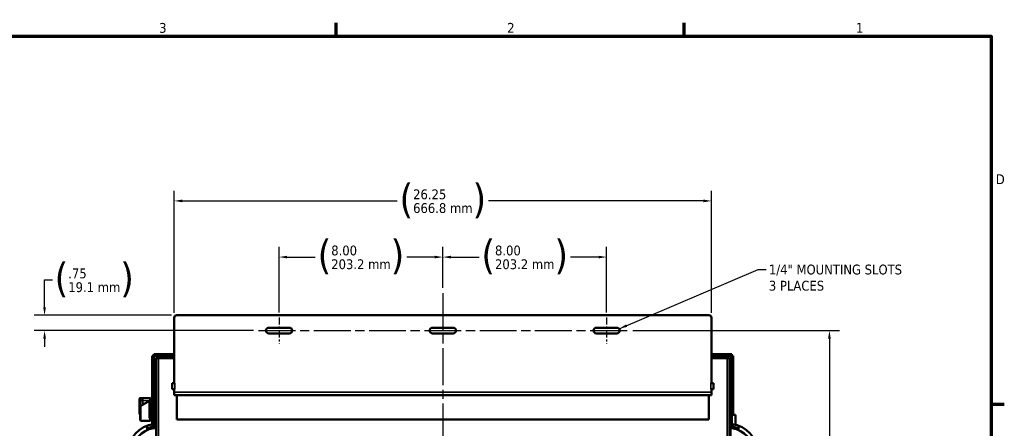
# Model space of a CAD drawing. Header units: inches. Extents: x 0 to 136, y 2 to 86.
# Tile 37 of 37: x 87 to 135, y 65 to 85. Entities that reach past the tile are written whole.
import ezdxf

# ---------------------------------------------------------------- set-up
doc = ezdxf.new("R2010")
doc.units = ezdxf.units.IN
doc.header["$LTSCALE"] = 4
doc.header["$MEASUREMENT"] = 0
doc.linetypes.add('CHAIN', pattern=[0.7087, 0.4724, -0.0591, 0.1181, -0.0591])
for name, color, linetype, lineweight in [('Border (ANSI)', 7, 'Continuous', 70), ('Centerline (ANSI)', 7, 'Continuous', 25), ('Dimension (ANSI)', 7, 'Continuous', 25), ('Symbol (ANSI)', 7, 'Continuous', 25), ('Visible (ANSI)', 7, 'Continuous', 50), ('Visible Narrow (ANSI)', 7, 'Continuous', 35)]:
    doc.layers.add(name, color=color, linetype=linetype, lineweight=lineweight)
doc.styles.add('Dimension Text', font='tahoma.ttf')
doc.styles.add('Note Text (ANSI)', font='tahoma.ttf')
doc.dimstyles.new('Default (ANSI)$7', dxfattribs={"dimscale": 4, "dimtxt": 0.12, "dimasz": 0.098425, "dimexe": 0.125, "dimexo": 0.0625, "dimgap": 0.031496, "dimtad": 0, "dimtih": 1, "dimtoh": 1, "dimrnd": 1e-08, "dimzin": 4, "dimdsep": 46, "dimtxsty": 'Note Text (ANSI)', "dimcen": 0.09, "dimdle": 0.393701, "dimclrd": 256, "dimclre": 256, "dimclrt": 256, "dimadec": 0, "dimazin": 1, "dimtfac": 1, "dimtofl": 0, "dimtmove": 0, "dimatfit": 3, "dimfxl": 1, "dimtolj": 1, "dimtzin": 4, "dimlwd": -1, "dimlwe": -1, "dimarcsym": 0})
doc.dimstyles.new('Dual Dimension', dxfattribs={"dimscale": 4, "dimtxt": 0.12, "dimasz": 0.098425, "dimexe": 0.125, "dimexo": 0.0625, "dimgap": 0.031496, "dimtad": 0, "dimtih": 1, "dimtoh": 1, "dimrnd": 1e-08, "dimzin": 4, "dimdsep": 46, "dimtxsty": 'Dimension Text', "dimcen": 0.09, "dimdle": 0.393701, "dimclrd": 256, "dimclre": 256, "dimclrt": 256, "dimadec": 0, "dimazin": 1, "dimtfac": 1, "dimtofl": 0, "dimtmove": 0, "dimatfit": 3, "dimfxl": 1, "dimtolj": 1, "dimtzin": 4, "dimlwd": -1, "dimlwe": -1, "dimarcsym": 0})

# ---------------------------------------------------------------- blocks, each defined once
blk = doc.blocks.new('Borders Default Border')
at = {"layer": 'Border (ANSI)'}
for p, q in [((25.5, 21), (25.5, 21.16)), ((29.75, 21), (29.75, 21.16)), ((33.5, 16.5), (33.66, 16.5))]:
    blk.add_line(p, q, dxfattribs=at)
at = {"layer": 'Border (ANSI)', "flags": 128}
blk.add_lwpolyline([(0.5, 1), (0.5, 21), (33.5, 21), (33.5, 1), (0.5, 1)], dxfattribs=at)
at = {"layer": 'Border (ANSI)', "char_height": 0.12, "attachment_point": 7, "style": 'Dimension Text'}
for s, insert in [('3', (23.338, 21.037)), ('2', (27.589, 21.04)), ('1', (31.848, 21.04)), ('D', (33.556, 19.19))]:
    blk.add_mtext(s, dxfattribs=dict(at, insert=insert))
blk = doc.blocks.new('*D12')
at = {"layer": 'Defpoints', "color": 0, "transparency": 16777216}
for p in [(107.212, 73.196), (107.212, 71.438), (99.212, 70.243)]:
    blk.add_point(p, dxfattribs=at)
at = {"layer": 'Dimension (ANSI)', "transparency": 16777216}
for p, q in [((99.212, 70.493), (99.212, 73.696)), ((107.212, 71.688), (107.212, 73.696)), ((99.606, 73.196), (100.979, 73.196)), ((106.819, 73.196), (105.446, 73.196))]:
    blk.add_line(p, q, dxfattribs=at)
for points in [[(99.606, 73.261), (99.606, 73.13), (99.212, 73.196)], [(106.819, 73.261), (106.819, 73.13), (107.212, 73.196)]]:
    blk.add_solid(points, dxfattribs=at)
at = {"layer": 'Dimension (ANSI)', "transparency": 16777216, "insert": (103.212, 73.196), "char_height": 0.48, "attachment_point": 5, "style": 'Dimension Text'}
blk.add_mtext('\\A1;{\\H3.0x;(}\\S8.00^ 203.2 mm;{\\H3.0x;)}', dxfattribs=at)
blk = doc.blocks.new('*D13')
at = {"layer": 'Defpoints', "color": 0, "transparency": 16777216}
for p in [(107.212, 73.196), (107.212, 71.438), (115.212, 70.243)]:
    blk.add_point(p, dxfattribs=at)
at = {"layer": 'Dimension (ANSI)', "transparency": 16777216}
for p, q in [((107.212, 71.688), (107.212, 73.696)), ((115.212, 70.493), (115.212, 73.696)), ((107.606, 73.196), (108.979, 73.196)), ((114.819, 73.196), (113.446, 73.196))]:
    blk.add_line(p, q, dxfattribs=at)
for points in [[(107.606, 73.261), (107.606, 73.13), (107.212, 73.196)], [(114.819, 73.261), (114.819, 73.13), (115.212, 73.196)]]:
    blk.add_solid(points, dxfattribs=at)
at = {"layer": 'Dimension (ANSI)', "transparency": 16777216, "insert": (111.212, 73.196), "char_height": 0.48, "attachment_point": 5, "style": 'Dimension Text'}
blk.add_mtext('\\A1;{\\H3.0x;(}\\S8.00^ 203.2 mm;{\\H3.0x;)}', dxfattribs=at)
blk = doc.blocks.new('*D14')
at = {"layer": 'Defpoints', "color": 0, "transparency": 16777216}
for p in [(120.337, 75.94), (94.087, 70.228), (120.337, 70.228)]:
    blk.add_point(p, dxfattribs=at)
at = {"layer": 'Dimension (ANSI)', "transparency": 16777216}
for p, q in [((94.087, 70.478), (94.087, 76.44)), ((120.337, 70.478), (120.337, 76.44)), ((94.481, 75.94), (104.975, 75.94)), ((119.944, 75.94), (109.449, 75.94))]:
    blk.add_line(p, q, dxfattribs=at)
for points in [[(94.481, 76.006), (94.481, 75.875), (94.087, 75.94)], [(119.944, 76.006), (119.944, 75.875), (120.337, 75.94)]]:
    blk.add_solid(points, dxfattribs=at)
at = {"layer": 'Dimension (ANSI)', "transparency": 16777216, "insert": (107.212, 75.94), "char_height": 0.48, "attachment_point": 5, "style": 'Dimension Text'}
blk.add_mtext('\\A1;{\\H3.0x;(}\\S26.25^ 666.8 mm;{\\H3.0x;)}', dxfattribs=at)
blk = doc.blocks.new('*D17')
at = {"layer": 'Defpoints', "color": 0, "transparency": 16777216}
for p in [(116.247, 69.603), (119.212, 30.751), (126.096, 30.751)]:
    blk.add_point(p, dxfattribs=at)
at = {"layer": 'Dimension (ANSI)', "transparency": 16777216}
for p, q in [((116.497, 69.603), (126.596, 69.603)), ((126.096, 69.21), (126.096, 51.255)), ((126.096, 31.144), (126.096, 49.099)), ((119.462, 30.751), (126.596, 30.751))]:
    blk.add_line(p, q, dxfattribs=at)
for points in [[(126.031, 69.21), (126.162, 69.21), (126.096, 69.603)], [(126.031, 31.144), (126.162, 31.144), (126.096, 30.751)]]:
    blk.add_solid(points, dxfattribs=at)
at = {"layer": 'Dimension (ANSI)', "transparency": 16777216, "insert": (126.096, 50.177), "char_height": 0.48, "attachment_point": 5, "style": 'Dimension Text'}
blk.add_mtext('\\A1;{\\H3.0x;(}\\S38.85^ 986.9 mm;{\\H3.0x;)}', dxfattribs=at)
blk = doc.blocks.new('*D18')
at = {"layer": 'Defpoints', "color": 0, "transparency": 16777216}
for p in [(94.212, 70.353), (87.756, 69.603), (98.212, 69.603)]:
    blk.add_point(p, dxfattribs=at)
at = {"layer": 'Dimension (ANSI)', "transparency": 16777216}
for p, q in [((87.756, 70.747), (87.756, 72.076)), ((87.756, 72.076), (88.15, 72.076)), ((93.962, 70.353), (87.256, 70.353)), ((97.962, 69.603), (87.256, 69.603)), ((87.756, 69.21), (87.756, 68.816))]:
    blk.add_line(p, q, dxfattribs=at)
for points in [[(87.69, 70.747), (87.822, 70.747), (87.756, 70.353)], [(87.69, 69.21), (87.822, 69.21), (87.756, 69.603)]]:
    blk.add_solid(points, dxfattribs=at)
at = {"layer": 'Dimension (ANSI)', "transparency": 16777216, "insert": (90.184, 72.076), "char_height": 0.48, "attachment_point": 5, "style": 'Dimension Text'}
blk.add_mtext('\\A1;{\\H3.0x;(}\\S.75^ 19.1 mm;{\\H3.0x;)}', dxfattribs=at)

msp = doc.modelspace()

# ---------------------------------------------------------------- linework, layer by layer
at = {"layer": 'Centerline (ANSI)', "linetype": 'CHAIN', "ltscale": 0.952448}
for p, q in [((107.212, 71.438), (107.212, 27.714)), ((98.212, 69.603), (116.247, 69.603))]:
    msp.add_line(p, q, dxfattribs=at)
at = {"layer": 'Centerline (ANSI)', "linetype": 'CHAIN', "ltscale": 0.177668}
for p, q in [((99.212, 70.243), (99.212, 68.963)), ((115.212, 70.243), (115.212, 68.963))]:
    msp.add_line(p, q, dxfattribs=at)
at = {"layer": 'Visible (ANSI)'}
for p, q in [((94.087, 67.031), (94.087, 70.228)), ((94.212, 70.353), (120.212, 70.353)), ((120.337, 70.228), (120.337, 67.031)), ((98.712, 69.743), (99.712, 69.743)), ((99.712, 69.463), (98.712, 69.463)), ((106.712, 69.743), (107.712, 69.743)), ((107.712, 69.463), (106.712, 69.463)), ((114.712, 69.743), (115.712, 69.743)), ((115.712, 69.463), (114.712, 69.463)), ((93.013, 66.296), (93.013, 68.376)), ((93.013, 68.376), (93.087, 68.376)), ((93.087, 68.45), (93.087, 68.376)), ((93.087, 68.45), (94.087, 68.45)), ((93.127, 68.337), (93.087, 68.376)), ((93.127, 68.337), (93.087, 68.376)), ((93.087, 66.318), (93.087, 68.376)), ((93.087, 68.376), (94.087, 68.376)), ((120.337, 68.45), (121.322, 68.45)), ((120.337, 68.376), (121.322, 68.376)), ((121.283, 68.337), (121.322, 68.376)), ((121.283, 68.337), (121.322, 68.376)), ((121.322, 68.45), (121.322, 68.376)), ((121.396, 68.376), (121.322, 68.376)), ((121.322, 68.376), (121.322, 65.653)), ((121.396, 68.376), (121.396, 65.481)), ((93.326, 68.251), (93.212, 68.251)), ((93.212, 29.251), (93.212, 68.251)), ((93.326, 68.251), (94.087, 68.251)), ((120.337, 68.251), (121.099, 68.251)), ((121.212, 68.251), (121.099, 68.251)), ((121.212, 68.251), (121.212, 29.251)), ((93.134, 66.978), (93.158, 67.002)), ((93.134, 66.978), (93.134, 66.4)), ((93.158, 66.377), (93.158, 67.002)), ((93.212, 67.002), (93.158, 67.002)), ((94.127, 67.03), (93.983, 67.03)), ((93.983, 66.745), (93.983, 67.03)), ((94.127, 67.031), (94.087, 67.031)), ((94.127, 67.03), (94.127, 67.031)), ((120.298, 67.031), (120.298, 67.03)), ((120.298, 67.031), (120.337, 67.031)), ((120.298, 67.03), (120.441, 67.03)), ((120.441, 67.03), (120.441, 66.745)), ((93.134, 66.4), (93.158, 66.377)), ((93.212, 66.377), (93.158, 66.377)), ((94.127, 66.745), (93.983, 66.745)), ((94.127, 66.745), (94.087, 66.745)), ((94.087, 66.595), (94.087, 66.745)), ((94.087, 66.745), (94.087, 66.745)), ((94.087, 66.595), (94.087, 66.452)), ((94.087, 66.452), (120.337, 66.452)), ((94.127, 66.745), (94.127, 66.745)), ((94.212, 66.452), (94.212, 65.251)), ((120.212, 65.251), (120.212, 66.452)), ((120.298, 66.745), (120.337, 66.745)), ((120.298, 66.745), (120.298, 66.745)), ((120.298, 66.745), (120.441, 66.745)), ((120.337, 66.745), (120.337, 66.595)), ((120.337, 66.745), (120.337, 66.745)), ((120.337, 66.452), (120.337, 66.595)), ((92.386, 66.184), (92.386, 66.262)), ((92.386, 65.625), (92.386, 66.184)), ((92.425, 66.302), (92.543, 66.302)), ((92.43, 65.907), (92.463, 65.926)), ((92.43, 65.907), (92.43, 65.625)), ((92.89, 66.172), (92.463, 65.926)), ((92.543, 66.302), (92.543, 66.184)), ((92.543, 66.278), (92.547, 66.278)), ((92.543, 65.972), (92.543, 66.184)), ((92.547, 66.306), (92.913, 66.318)), ((92.547, 66.306), (92.547, 66.184)), ((92.547, 65.975), (92.547, 66.184)), ((92.89, 65.316), (92.89, 66.192)), ((92.913, 66.186), (92.911, 66.185)), ((92.911, 66.185), (92.913, 66.185)), ((92.913, 66.191), (92.913, 66.318)), ((92.913, 66.211), (92.937, 66.211)), ((92.913, 66.185), (92.913, 66.186)), ((92.937, 66.278), (92.952, 66.294)), ((92.937, 66.278), (92.937, 65.224)), ((92.952, 66.294), (93.055, 66.298)), ((92.952, 66.294), (92.952, 65.207)), ((93.055, 66.298), (93.074, 66.318)), ((93.055, 66.298), (93.055, 65.203)), ((93.074, 66.318), (93.193, 66.321)), ((93.074, 66.318), (93.074, 65.183)), ((93.193, 66.321), (93.193, 65.701)), ((93.212, 66.302), (93.193, 66.302)), ((92.386, 65.546), (92.386, 65.625)), ((92.425, 65.337), (92.425, 65.561)), ((93.087, 64.926), (93.087, 65.601)), ((93.187, 65.701), (93.212, 65.701)), ((121.237, 65.701), (121.212, 65.701)), ((121.337, 65.601), (121.337, 64.926)), ((121.513, 65.481), (121.337, 65.481)), ((121.513, 65.481), (121.513, 64.997)), ((92.425, 65.337), (92.425, 65.238)), ((92.913, 65.184), (92.463, 65.198)), ((92.913, 65.184), (92.913, 65.316)), ((92.913, 65.29), (92.937, 65.29)), ((92.937, 65.224), (92.952, 65.207)), ((92.952, 65.207), (93.055, 65.203)), ((93.013, 65.017), (93.013, 65.205)), ((93.055, 65.203), (93.074, 65.183)), ((93.074, 65.183), (93.087, 65.183)), ((94.212, 65.251), (120.212, 65.251)), ((93.187, 64.826), (92.715, 64.826)), ((93.187, 64.826), (93.212, 64.826)), ((121.237, 64.826), (121.212, 64.826)), ((121.709, 64.826), (121.237, 64.826)), ((121.271, 64.826), (121.271, 62.981))]:
    msp.add_line(p, q, dxfattribs=at)
for centre, radius, start, end in [((94.212, 70.228), 0.125, 90, 180), ((120.212, 70.228), 0.125, 0, 90), ((98.712, 69.603), 0.14, 90, 270), ((99.712, 69.603), 0.14, 270, 90), ((106.712, 69.603), 0.14, 90, 270), ((107.712, 69.603), 0.14, 270, 90), ((114.712, 69.603), 0.14, 90, 270), ((115.712, 69.603), 0.14, 270, 90), ((92.425, 66.262), 0.0394, 90, 180), ((92.425, 65.546), 0.0394, 180, 270), ((93.187, 65.601), 0.1, 90, 180), ((121.237, 65.601), 0.1, 0, 90), ((93.237, 63.635), 1.4, 96.1506, 180), ((121.187, 63.635), 1.4, 0, 83.8494), ((93.237, 63.635), 1.2, 97.1808, 180), ((93.187, 64.926), 0.1, 180, 270), ((121.237, 64.926), 0.1, 270, 0), ((121.187, 63.635), 1.2, 0, 82.8192)]:
    msp.add_arc(centre, radius, start, end, dxfattribs=at)
for points, knots in [([(92.913, 66.191), (92.909, 66.191), (92.905, 66.192), (92.897, 66.192), (92.893, 66.192), (92.89, 66.192)], [-0.06003582, -0.06003582, -0.06003582, -0.06003582, -0.03001874, -0.03001874, -0.000001, -0.000001, -0.000001, -0.000001]), ([(92.425, 65.561), (92.425, 65.57), (92.426, 65.579), (92.428, 65.6), (92.43, 65.613), (92.43, 65.625)], [-0.5090236, -0.5090236, -0.5090236, -0.5090236, -0.4359606, -0.4359606, -0.3466296, -0.3466296, -0.3466296, -0.3466296]), ([(92.463, 65.198), (92.459, 65.198), (92.455, 65.199), (92.447, 65.202), (92.443, 65.204), (92.436, 65.21), (92.433, 65.213), (92.429, 65.22), (92.427, 65.224), (92.426, 65.23), (92.425, 65.231), (92.425, 65.234), (92.425, 65.236), (92.425, 65.238)], [0, 0, 0, 0, 0.0323453, 0.0323453, 0.0648564, 0.0648564, 0.0973616, 0.0973616, 0.129867, 0.129867, 0.1414842, 0.1414842, 0.1532637, 0.1532637, 0.1532637, 0.1532637]), ([(92.89, 65.316), (92.893, 65.316), (92.897, 65.316), (92.905, 65.316), (92.909, 65.316), (92.913, 65.316)], [-0.060045, -0.060045, -0.060045, -0.060045, -0.03002266, -0.03002266, -0.0000012, -0.0000012, -0.0000012, -0.0000012])]:
    msp.add_open_spline(points, degree=3, knots=knots, dxfattribs=at)
at = {"layer": 'Visible Narrow (ANSI)'}
for p, q in [((93.127, 66.32), (93.127, 68.337)), ((93.127, 68.337), (94.087, 68.337)), ((120.337, 68.337), (121.283, 68.337)), ((121.283, 68.337), (121.283, 65.69)), ((93.326, 68.251), (93.326, 29.251)), ((121.099, 29.251), (121.099, 68.251)), ((94.127, 67.03), (94.127, 66.745)), ((120.298, 66.745), (120.298, 67.03)), ((94.087, 66.595), (120.337, 66.595)), ((92.425, 66.184), (92.386, 66.184)), ((92.425, 66.302), (92.425, 66.184)), ((92.425, 65.625), (92.425, 66.184)), ((92.425, 66.184), (92.543, 66.184)), ((92.463, 65.337), (92.463, 65.926)), ((92.543, 66.18), (92.547, 66.18)), ((92.547, 66.184), (92.89, 66.184)), ((92.425, 65.625), (92.386, 65.625)), ((92.425, 65.625), (92.425, 65.561)), ((92.43, 65.625), (92.425, 65.625)), ((93.187, 65.701), (93.187, 64.826)), ((121.237, 64.826), (121.237, 65.701)), ((92.425, 65.337), (92.463, 65.337))]:
    msp.add_line(p, q, dxfattribs=at)
for centre, start, end in [((93.237, 63.635), 96.6258, 113.6751), ((121.187, 63.635), 66.3249, 83.3742)]:
    msp.add_arc(centre, 1.3, start, end, dxfattribs=at)
msp.add_open_spline([(92.463, 65.198), (92.463, 65.198), (92.463, 65.199), (92.463, 65.203), (92.463, 65.205), (92.463, 65.212), (92.463, 65.217), (92.463, 65.227), (92.463, 65.232), (92.463, 65.245), (92.463, 65.252), (92.463, 65.267), (92.463, 65.276), (92.463, 65.292), (92.463, 65.301), (92.463, 65.319), (92.463, 65.328), (92.463, 65.337)], degree=3, knots=[0.00395975, 0.00395975, 0.00395975, 0.00395975, 0.004452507, 0.004452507, 0.00494723, 0.00494723, 0.005441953, 0.005441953, 0.005936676, 0.005936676, 0.006431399, 0.006431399, 0.006926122, 0.006926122, 0.007420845, 0.007420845, 0.007915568, 0.007915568, 0.007915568, 0.007915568], dxfattribs=at)

# ---------------------------------------------------------------- block references
at = {"xscale": 4, "yscale": 4, "zscale": 4}
msp.add_blockref('Borders Default Border', (0, 0), dxfattribs=at)

# ---------------------------------------------------------------- texts
at = {"layer": 'Symbol (ANSI)', "insert": (123.139, 72.827), "char_height": 0.48, "width": 6.92888, "attachment_point": 1, "line_spacing_factor": 0.987884, "style": 'Note Text (ANSI)'}
msp.add_mtext('\\fTahoma|b0|i0;1/4" MOUNTING SLOTS\\P\\fTahoma|b0|i0;3 PLACES', dxfattribs=at)

# ---------------------------------------------------------------- dimensions: what is measured, and where the dimension line sits
at = {"layer": 'Dimension (ANSI)'}
dim = msp.add_linear_dim(base=(120.337, 75.94), p1=(94.087, 70.228), p2=(120.337, 70.228), text='{\\H3.0x;(}\\S<>^ 666.8 mm;{\\H3.0x;)}', dimstyle='Dual Dimension', override={"dimgap": 0.031496, "dimtih": 0, "dimtoh": 0, "dimdec": 2, "dimpost": '\\X', "dimtol": 0, "dimlim": 0, "dimtp": 0, "dimtm": 0, "dimtdec": 2, "dimatfit": 1}, dxfattribs=at)
dim.commit()
dim.dimension.update_dxf_attribs({"geometry": '*D14', "text_midpoint": (107.212, 75.94), "dimtype": 160})
for base, p1, p2, angle, text, override, picture, middle in [((107.212, 73.196), (99.212, 70.243), (107.212, 71.438), 180, '{\\H3.0x;(}\\S<>^ 203.2 mm;{\\H3.0x;)}', {"dimgap": 0.031496, "dimtih": 0, "dimtoh": 0, "dimdec": 2, "dimpost": '\\X', "dimtol": 0, "dimlim": 0, "dimtp": 0, "dimtm": 0, "dimtdec": 2, "dimatfit": 1}, '*D12', (103.212, 73.196)), ((107.212, 73.196), (115.212, 70.243), (107.212, 71.438), 180, '{\\H3.0x;(}\\S<>^ 203.2 mm;{\\H3.0x;)}', {"dimgap": 0.031496, "dimtih": 0, "dimtoh": 0, "dimdec": 2, "dimpost": '\\X', "dimtol": 0, "dimlim": 0, "dimtp": 0, "dimtm": 0, "dimtdec": 2, "dimatfit": 1}, '*D13', (111.212, 73.196)), ((87.756, 69.603), (94.212, 70.353), (98.212, 69.603), 270, '{\\H3.0x;(}\\S<>^ 19.1 mm;{\\H3.0x;)}', {"dimgap": 0.031496, "dimdec": 2, "dimpost": '\\X', "dimtol": 0, "dimlim": 0, "dimtp": 0, "dimtm": 0, "dimtdec": 2, "dimatfit": 1}, '*D18', (90.184, 72.076)), ((126.096, 30.751), (116.247, 69.603), (119.212, 30.751), 270, '{\\H3.0x;(}\\S<>^ 986.9 mm;{\\H3.0x;)}', {"dimgap": 0.031496, "dimdec": 2, "dimpost": '\\X', "dimtol": 0, "dimlim": 0, "dimtp": 0, "dimtm": 0, "dimtdec": 2, "dimatfit": 1}, '*D17', (126.096, 50.177))]:
    dim = msp.add_linear_dim(base=base, p1=p1, p2=p2, angle=angle, text=text, dimstyle='Dual Dimension', override=override, dxfattribs=at)
    dim.commit()
    dim.dimension.update_dxf_attribs({"geometry": picture, "text_midpoint": middle, "dimtype": 160})

# ---------------------------------------------------------------- leaders
at = {"layer": 'Symbol (ANSI)', "annotation_type": 0, "has_hookline": 1, "hookline_direction": 0, "text_width": 6.841}
msp.add_leader([(115.823, 69.689), (122.62, 72.587), (123.013, 72.587)], dimstyle='Default (ANSI)$7', override={"dimtad": 0}, dxfattribs=at)

doc.saveas('drawing.dxf')
